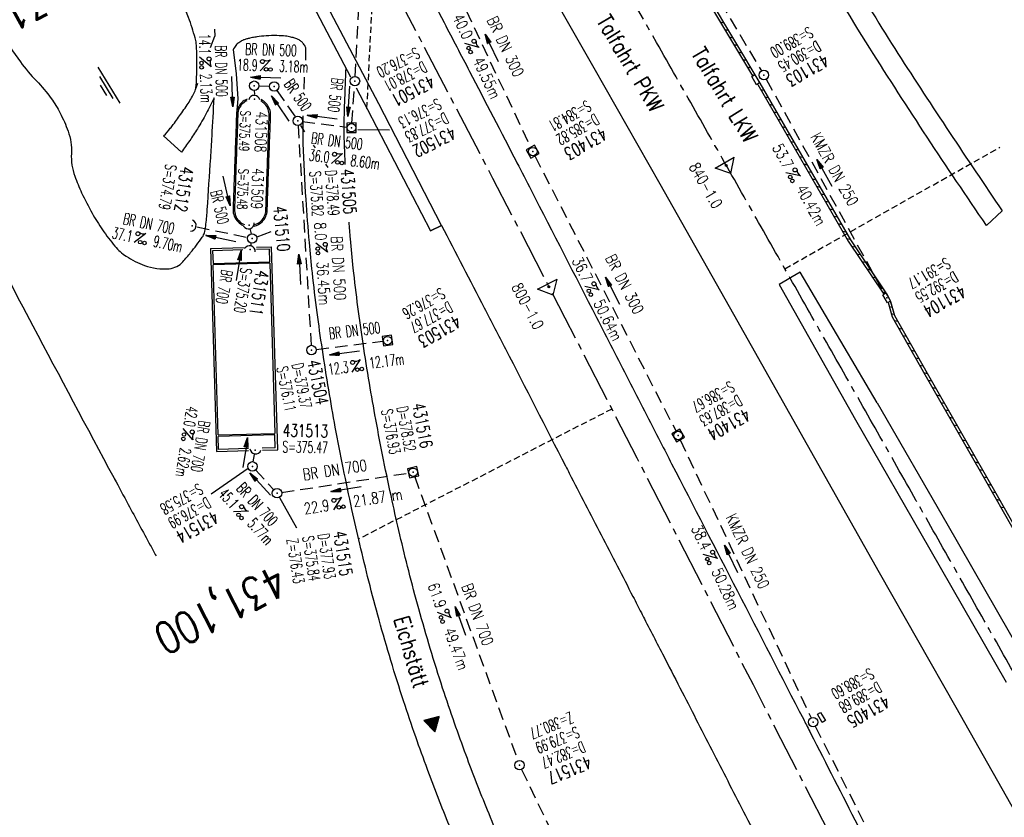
# Model space of a CAD drawing. Extents: x 454519 to 459636, y 422856 to 428936.
# Tile 73 of 82: x 455009 to 455166, y 428106 to 428232. Entities that reach past the tile are written whole.
import ezdxf
from ezdxf.enums import TextEntityAlignment as Align

# ---------------------------------------------------------------- set-up
doc = ezdxf.new("R2010")
doc.units = 0
doc.header["$LTSCALE"] = 2
doc.header["$MEASUREMENT"] = 0
for name, pattern in [('ACHSE', [5.5, 4, -0.5, 0.5, -0.5]), ('AUSGEZOGEN', [0]), ('GESTRICH-X2', [1.5, 1, -0.5]), ('GESTRICHELT', [0.75, 0.5, -0.25])]:
    doc.linetypes.add(name, pattern=pattern)
doc.layers.get('0').update_dxf_attribs({"linetype": 'CONTINUOUS'})
for name, color, linetype in [('ACHSETOP', 1, 'ACHSE'), ('BAUWOTOP', 1, 'AUSGEZOGEN'), ('BAUWUTOP', 1, 'GESTRICHELT'), ('BOESCHG', 8, 'AUSGEZOGEN'), ('FBR', 8, 'CONTINUOUS'), ('HEKTOM', 1, 'GESTRICHELT'), ('KANAL', 7, 'GESTRICH-X2'), ('MAUER', 7, 'AUSGEZOGEN'), ('Netzknoten_PKT', 7, 'CONTINUOUS'), ('Netzknoten_PKT-NR', 7, 'CONTINUOUS'), ('Netzknoten_SIGNATUR', 7, 'CONTINUOUS'), ('PFEIL', 7, 'CONTINUOUS'), ('RINNE', 8, 'CONTINUOUS'), ('RRB', 4, 'AUSGEZOGEN'), ('SCHACHTNR', 6, 'CONTINUOUS'), ('SCHRIFT', 7, 'AUSGEZOGEN'), ('SCHSYMBOL', 7, 'CONTINUOUS'), ('STRASSE', 8, 'CONTINUOUS'), ('TEXTO', 4, 'CONTINUOUS'), ('TEXTU', 4, 'CONTINUOUS'), ('WEG', 8, 'AUSGEZOGEN')]:
    doc.layers.add(name, color=color, linetype=linetype)
doc.styles.add('ROMANS', font='romans.shx', dxfattribs={"width": 0.8})

# ---------------------------------------------------------------- blocks, each defined once
blk = doc.blocks.new('PROM')
blk.add_line((1.57, 1.82), (0.02, 0.02))
for centre, radius in [((0.32, 1.51), 0.317), ((0.94, 0.29), 0.283), ((1.64, 0.29), 0.283)]:
    blk.add_circle(centre, radius)
blk.add_arc((0.99, 2.68), 1.03, 239.1414, 303.3549)
blk = doc.blocks.new('PFEIL2')
at = {"color": 0}
for p, q in [((0.88, 0), (-2.4, -0.01)), ((0.88, -0.27), (0.88, 0.28)), ((0.88, 0.28), (2.43, 0.01)), ((0.91, 0.27), (0.88, 0.26)), ((0.97, 0.26), (0.88, 0.25)), ((1.02, 0.25), (0.88, 0.23)), ((1.07, 0.24), (0.88, 0.21)), ((1.13, 0.23), (0.88, 0.19)), ((1.18, 0.22), (0.88, 0.17)), ((1.24, 0.21), (0.88, 0.15)), ((1.29, 0.21), (0.88, 0.14)), ((1.34, 0.2), (0.88, 0.12)), ((1.4, 0.19), (0.88, 0.1)), ((1.45, 0.18), (0.88, 0.08)), ((1.51, 0.17), (0.88, 0.06)), ((1.56, 0.16), (0.88, 0.04)), ((1.61, 0.15), (0.88, 0.02)), ((1.67, 0.14), (0.88, 0.01)), ((1.72, 0.13), (0.88, -0.01)), ((1.78, 0.12), (0.88, -0.03)), ((1.83, 0.11), (0.88, -0.05)), ((1.88, 0.1), (0.88, -0.07)), ((1.94, 0.09), (0.88, -0.09)), ((2.05, 0.08), (0.88, -0.12)), ((1.99, 0.08), (0.88, -0.11)), ((2.1, 0.07), (0.88, -0.14)), ((2.15, 0.06), (0.88, -0.16)), ((2.21, 0.05), (0.88, -0.18)), ((2.26, 0.04), (0.88, -0.2)), ((2.32, 0.03), (0.88, -0.22)), ((2.37, 0.02), (0.88, -0.23)), ((2.42, 0.01), (0.88, -0.25)), ((2.43, 0.01), (0.88, -0.27))]:
    blk.add_line(p, q, dxfattribs=at)
blk = doc.blocks.new('20')
blk.add_lwpolyline([(-0.75, -0.75), (0.75, -0.75), (0.75, 0.75), (-0.75, 0.75)], close=True)
blk.add_circle((0, 0), 0.676)
blk.add_point((0, 0))
blk = doc.blocks.new('GST')
at = {"color": 0}
blk.add_circle((0, 0), 0.75, dxfattribs=at)
blk.add_point((0, 0), dxfattribs=at)
blk = doc.blocks.new('10')
blk.add_blockref('GST', (0, 0))
blk = doc.blocks.new('30')
at = {"color": 0}
for p, q in [((-0.75, -0.29), (-0.75, 0.29)), ((-0.75, 0.29), (0.75, 0.29)), ((0.75, 0.29), (0.75, -0.29)), ((0.75, -0.29), (-0.75, -0.29))]:
    blk.add_line(p, q, dxfattribs=at)
blk.add_point((0, 0), dxfattribs=at)
blk = doc.blocks.new('17')
blk.add_lwpolyline([(-0.76, -1.22), (0.75, -1.22), (0.75, -1.8), (-0.76, -1.8)], close=True)
blk.add_blockref('GST', (0, 0))
blk = doc.blocks.new('13')
blk.add_lwpolyline([(0.76, 1.22), (-0.75, 1.22), (-0.75, 1.8), (0.76, 1.8)], close=True)
at = {"rotation": 180}
blk.add_blockref('GST', (0, 0), dxfattribs=at)
blk = doc.blocks.new('42')
at = {"color": 0}
blk.add_arc((-0.02, -0.31), 0.91, 12.5363, 167.4637, dxfattribs=at)
blk.add_point((0, 0), dxfattribs=at)
blk = doc.blocks.new('WASSER2')
at = {"layer": 'TEXTU'}
for p, q in [((-3.34, 0.01), (3.36, 0.01)), ((-1.9, -0.54), (2.16, -0.54)), ((-0.7, -1.16), (1.24, -1.16))]:
    blk.add_line(p, q, dxfattribs=at)
blk = doc.blocks.new('Station_Netzknoten')
at = {"layer": 'Netzknoten_SIGNATUR'}
for p, q in [((-1.75, 0.5), (1.75, 0.5)), ((0, -1.5), (-1.75, 0.5)), ((0, -1.5), (1.75, 0.5))]:
    blk.add_line(p, q, dxfattribs=at)
blk.add_point((0, 0), dxfattribs=at)
blk = doc.blocks.new('PKT')
at = {"color": 0}
blk.add_circle((0, 0), 0.15, dxfattribs=at)
blk.add_point((0, 0), dxfattribs=at)
blk = doc.blocks.new('RPFEIL')
at = {"color": 0}
for p, q in [((0, 0), (-1.25, -2.17)), ((-0.85, -2.17), (-0.85, -1.47)), ((-0.75, -2.17), (-0.75, -1.3)), ((-0.65, -2.17), (-0.65, -1.13)), ((-0.55, -2.17), (-0.55, -0.95)), ((-0.45, -2.17), (-0.45, -0.78)), ((-0.35, -2.17), (-0.35, -0.61)), ((-0.25, -2.17), (-0.25, -0.43)), ((-0.15, -2.17), (-0.15, -0.26)), ((-0.05, -2.17), (-0.05, -0.09)), ((1.25, -2.17), (0, 0)), ((0.05, -2.17), (0.05, -0.09)), ((0.15, -2.17), (0.15, -0.26)), ((0.25, -2.17), (0.25, -0.43)), ((0.35, -2.17), (0.35, -0.61)), ((0.45, -2.17), (0.45, -0.78)), ((0.55, -2.17), (0.55, -0.95)), ((0.65, -2.17), (0.65, -1.13)), ((0.75, -2.17), (0.75, -1.3)), ((0.85, -2.17), (0.85, -1.47)), ((-1.25, -2.17), (1.25, -2.17)), ((-1.15, -2.17), (-1.15, -1.99)), ((-1.05, -2.17), (-1.05, -1.82)), ((-0.95, -2.17), (-0.95, -1.65)), ((0.95, -2.17), (0.95, -1.65)), ((1.05, -2.17), (1.05, -1.82)), ((1.15, -2.17), (1.15, -1.99))]:
    blk.add_line(p, q, dxfattribs=at)

msp = doc.modelspace()

# ---------------------------------------------------------------- linework, layer by layer
at = {"flags": 128}
for points in [[(455045.46, 428219.58, 0.079806), (455044.8, 428219.13, 0.197326), (455044.02, 428217.42, 0.000059), (455043.92, 428214.58, -0.000035), (455043.75, 428209.8, -0.000035), (455043.59, 428205.15, 0.000058), (455043.49, 428202.35, 0.204812), (455044.21, 428200.49, 0.111015), (455045.08, 428199.91, 0.111015)], [(455046.74, 428199.9, 0.11323), (455047.73, 428200.51, 0.191883), (455048.47, 428202.18, 0.000994), (455048.57, 428204.97, -0.000595), (455048.73, 428209.64, -0.000616), (455048.9, 428214.36, 0.001015), (455049, 428217.22, 0.199111), (455048.32, 428219.04, 0.084155), (455047.67, 428219.54)]]:
    msp.add_lwpolyline(points, format="xyb", dxfattribs=at)
for points in [[(455045.5, 428219.84, 0.093183), (455044.65, 428219.29, 0.197326), (455043.81, 428217.43, 0.000059)], [(455046.62, 428199.64, 0.130385), (455047.88, 428200.35, 0.191883), (455048.68, 428202.17, 0.000994), (455048.78, 428204.97, -0.000595), (455048.94, 428209.63, -0.000616), (455049.12, 428214.35, 0.001015), (455049.22, 428217.21, 0.199111), (455048.48, 428219.19, 0.088938), (455047.72, 428219.75, 0.196036)], [(455043.81, 428217.43, 0.000059), (455043.71, 428214.59, -0.000035), (455043.54, 428209.81, -0.000035), (455043.37, 428205.16, 0.000058), (455043.27, 428202.36, 0.204812), (455044.05, 428200.33, 0.094261), (455044.85, 428199.78, 0.187452)]]:
    msp.add_lwpolyline(points, format="xyb")
at = {"layer": 'ACHSETOP', "flags": 128}
msp.add_lwpolyline([(457915.72, 424851.29, -0.000006), (457913.58, 424853.81, -0.000044), (457913.3, 424854.14), (457897.16, 424873.22, 0.000004), (457889.08, 424882.77, -0.000008), (457881.01, 424892.31, -0.000002), (457872.61, 424902.22, -0.000003), (457864.86, 424911.39), (457848.71, 424930.47, 0.000027), (457843.58, 424936.54, -0.000013), (457838.45, 424942.6, -0.000828), (457837.34, 424943.91, -0.000193), (457832.58, 424949.58, -0.002836), (457826.36, 424957.07, -0.00181), (457816.73, 424968.91, -0.002663), (457809.62, 424977.8, -0.002228), (457801.22, 424988.52, -0.002227), (457793.59, 424998.45, -0.002235), (457786.07, 425008.4, -0.002237), (457778.64, 425018.43, -0.002229), (457771.27, 425028.55, -0.002228), (457764.01, 425038.74, -0.002231), (457756.84, 425048.97, -0.002238), (457749.71, 425059.34, -0.00227), (457742.78, 425069.63, -0.002201), (457734.87, 425081.59, -0.002958), (457729.08, 425090.55, -0.001376), (457721.3, 425102.82, -0.002197), (457716.48, 425110.54, -0.000018), (457715.87, 425111.53, 0.000102), (457715.76, 425111.71, 0.000005), (457709.19, 425122.34, -0.000006), (457702.61, 425132.97), (457689.46, 425154.23), (457676.31, 425175.49), (457663.16, 425196.75, -0.000006), (457656.58, 425207.38, 0.000006), (457650.01, 425218.01), (457636.86, 425239.28), (457623.71, 425260.54, -0.000006), (457617.13, 425271.17, 0.000006), (457610.56, 425281.8), (457597.41, 425303.06), (457584.25, 425324.32, -0.000017), (457577.68, 425334.95, 0.000017), (457571.1, 425345.59, 0.000011), (457564.53, 425356.22, -0.000007), (457557.95, 425366.85, -0.000002), (457550.82, 425378.37, -0.000002), (457544.8, 425388.11, -0.000012), (457538.23, 425398.74, 0.000002), (457531.65, 425409.37, 0.000013), (457522.15, 425424.73, 0.000036), (457518.82, 425430.11, 0.000002), (457518.5, 425430.63, 0.001494), (457513.17, 425439.19, 0.001009), (457505.21, 425451.81, 0.002111), (457499.48, 425460.77, 0.001564), (457491.66, 425472.81, 0.001564), (457484.79, 425483.24, 0.001559), (457477.84, 425493.65, 0.001562), (457470.82, 425504.02, 0.001568), (457463.77, 425514.31, 0.001567), (457456.64, 425524.56, 0.001562), (457449.44, 425534.8, 0.001556), (457442.17, 425544.98, 0.001559), (457434.85, 425555.1, 0.001564), (457427.46, 425565.18, 0.001563), (457420.01, 425575.22, 0.001565), (457412.5, 425585.2, 0.001564), (457404.92, 425595.15, 0.001562), (457397.28, 425605.05, 0.001562), (457389.58, 425614.89, 0.001563), (457381.81, 425624.71, 0.001568), (457374, 425634.44, 0.001561), (457366.14, 425644.12, 0.001554), (457358.17, 425653.79, 0.001558), (457350.15, 425663.42, 0.001564), (457342.11, 425672.95, 0.001572), (457334, 425682.43, 0.001566), (457325.8, 425691.9, 0.00156), (457317.56, 425701.31, 0.001562), (457309.26, 425710.65, 0.00156), (457300.91, 425719.93, 0.001558), (457292.49, 425729.18, 0.001564), (457284, 425738.39, 0.001569), (457275.49, 425747.51, 0.001564), (457266.01, 425757.53, 0.001926), (457258.25, 425765.62, 0.001186), (457247.56, 425776.64, 0.001887), (457240.8, 425783.52, 0.000041), (457237.45, 425786.9, 0.000316), (457237.01, 425787.34, 0.000002), (457228.45, 425795.96, 0.000003), (457223.19, 425801.26), (457205.57, 425819), (457187.95, 425836.74), (457170.34, 425854.48), (457152.72, 425872.22), (457135.11, 425889.96), (457117.49, 425907.69), (457099.87, 425925.43), (457082.26, 425943.17), (457064.64, 425960.91, 0.000014), (457055.83, 425969.78, -0.000014), (457047.03, 425978.65), (457029.41, 425996.39), (457011.79, 426014.13), (456994.18, 426031.87), (456976.56, 426049.61), (456958.95, 426067.35), (456941.33, 426085.09), (456923.71, 426102.82), (456906.1, 426120.56, 0.000014), (456897.29, 426129.43, -0.000014), (456888.48, 426138.3), (456870.86, 426156.04), (456853.25, 426173.78), (456835.63, 426191.52), (456818.02, 426209.26), (456800.4, 426227), (456782.78, 426244.74), (456765.17, 426262.47), (456747.55, 426280.21), (456729.93, 426297.95), (456712.32, 426315.69), (456694.7, 426333.43), (456677.09, 426351.17), (456659.47, 426368.91), (456641.85, 426386.65), (456624.24, 426404.39), (456606.62, 426422.13), (456589.01, 426439.87, 0.000014), (456580.2, 426448.74, -0.000014), (456571.39, 426457.6), (456553.77, 426475.34), (456536.16, 426493.08), (456518.54, 426510.82), (456500.93, 426528.56), (456483.31, 426546.3), (456465.69, 426564.04), (456448.08, 426581.78), (456430.46, 426599.52, 0.000014), (456421.65, 426608.39, -0.000014), (456412.84, 426617.26), (456395.23, 426634.99), (456383.63, 426646.67, 0.000725), (456382.56, 426647.75, 0.000156), (456377.6, 426652.72, 0.002626), (456370.69, 426659.55, 0.001668), (456359.73, 426670.21, 0.002498), (456351.52, 426678.06, 0.002083), (456341.58, 426687.4, 0.002085), (456332.39, 426695.88, 0.002089), (456323.15, 426704.28, 0.002082), (456313.84, 426712.59, 0.002074), (456304.43, 426720.86, 0.002079), (456294.95, 426729.04, 0.002087), (456285.44, 426737.12, 0.002093), (456275.86, 426745.12, 0.002088), (456266.18, 426753.06, 0.002077), (456256.46, 426760.91, 0.002077), (456246.66, 426768.68, 0.002082), (456236.8, 426776.37, 0.002086), (456226.89, 426783.97, 0.002088), (456215.98, 426792.19, 0.002513), (456206.86, 426798.93, 0.001652), (456194.46, 426807.93, 0.002613), (456186.58, 426813.55, 0.000131), (456181.19, 426817.36, 0.000661), (456180.12, 426818.11, 0.000001), (456173.12, 426823.01, -0.000002), (456166.12, 426827.92), (456145.65, 426842.27), (456125.17, 426856.61), (456104.7, 426870.96), (456084.23, 426885.31, 0.000012), (456075.03, 426891.75, -0.000012), (456065.83, 426898.2, -0.00044), (456065.72, 426898.27, -0.000024), (456063.76, 426899.66, -0.003713), (456055.72, 426905.4, -0.002427), (456043.53, 426914.34, -0.004512), (456034.85, 426920.89, -0.003471), (456023.71, 426929.59, -0.003476), (456013.96, 426937.42, -0.003478), (456004.33, 426945.38, -0.003472), (455994.81, 426953.46, -0.003468), (455985.39, 426961.7, -0.003467), (455976.09, 426970.06, -0.003474), (455966.91, 426978.53, -0.003474), (455957.86, 426987.14, -0.003467), (455948.91, 426995.88, -0.00347), (455940.09, 427004.74, -0.003474), (455931.4, 427013.72, -0.003479), (455922.83, 427022.81, -0.003475), (455914.39, 427032.04, -0.003471), (455906.07, 427041.38, -0.003476), (455897.89, 427050.82, -0.00347), (455889.85, 427060.38, -0.003463), (455881.92, 427070.06, -0.00347), (455874.13, 427079.85, -0.003479), (455866.5, 427089.73, -0.003479), (455859, 427099.71, -0.003469), (455851.62, 427109.82, -0.003465), (455844.39, 427120.03, -0.003473), (455837.31, 427130.32, -0.003478), (455830.37, 427140.71, -0.003474), (455823.57, 427151.21, -0.00347), (455816.92, 427161.79, -0.003471), (455810.42, 427172.47, -0.003472), (455804.07, 427183.23, -0.003473), (455797.87, 427194.08, -0.003473), (455791.42, 427205.75, -0.003967), (455785.92, 427216.04, -0.002976), (455778.94, 427229.57, -0.004632), (455774.58, 427238.32, -0.000579), (455770.49, 427246.77, -0.001724), (455769.13, 427249.62, -0.000007), (455765.12, 427258.07, -0.000021), (455763.79, 427260.87), (455753.08, 427283.46), (455742.37, 427306.05), (455731.66, 427328.64, -0.000016), (455726.85, 427338.77, 0.000012), (455722.05, 427348.89, 0.000505), (455721.99, 427349.02, 0.000029), (455720.94, 427351.23, 0.005761), (455716.62, 427360.03, 0.003719), (455709.66, 427373.54, 0.006688), (455704.46, 427383.16, 0.005204), (455697.47, 427395.36, 0.00521), (455691.03, 427406.07, 0.005208), (455684.38, 427416.66, 0.005212), (455677.5, 427427.1, 0.005215), (455670.41, 427437.39, 0.005208), (455663.11, 427447.52, 0.005201), (455655.59, 427457.52, 0.005205), (455647.54, 427467.76, 0.005666), (455639.94, 427477.01, 0.004763), (455630.21, 427488.37, 0.007089), (455623.49, 427495.84, 0.001658), (455615.56, 427504.36, 0.003572), (455611.84, 427508.28, 0.000012), (455608, 427512.26, -0.000027), (455606.32, 427514), (455588.97, 427532), (455571.61, 427550), (455554.26, 427567.99), (455536.91, 427585.99, 0.000014), (455528.23, 427594.99, -0.000014), (455519.55, 427603.99), (455502.2, 427621.98), (455484.85, 427639.98, 0.000002), (455479.31, 427645.72, -0.000001), (455473.77, 427651.47, -0.001156), (455472.6, 427652.69, -0.000265), (455467.53, 427658.01, -0.003963), (455460.87, 427665.1, -0.002525), (455450.56, 427676.37, -0.003728), (455442.98, 427684.88, -0.00312), (455434.07, 427695.16, -0.003121), (455425.99, 427704.71, -0.003125), (455418.05, 427714.35, -0.003131), (455410.22, 427724.09, -0.003129), (455402.51, 427733.93, -0.003124), (455394.93, 427743.86, -0.003122), (455387.47, 427753.9, -0.003123), (455380.13, 427764.03, -0.003127), (455372.93, 427774.24, -0.003128), (455365.85, 427784.53, -0.003125), (455358.9, 427794.93, -0.003121), (455351.83, 427805.8, -0.003366), (455345.4, 427815.97, -0.002883), (455337.58, 427828.68, -0.004268), (455332.42, 427837.34, -0.001081), (455326.42, 427847.67, -0.002226), (455323.54, 427852.71, -0.000009), (455321.01, 427857.17, 0.000021), (455319.97, 427859.01), (455307.64, 427880.76, -0.000002), (455301.48, 427891.64, 0.000005), (455295.32, 427902.52, 0.000005), (455289.16, 427913.39, -0.000006), (455283, 427924.27, -0.000002), (455276.84, 427935.15, -0.000002), (455270.68, 427946.02, -0.000003), (455264.52, 427956.9, 0.000003), (455258.36, 427967.77, 0.000002), (455252.2, 427978.65, 0.000002), (455246.03, 427989.53, 0.000006), (455239.87, 428000.4, -0.000005), (455233.71, 428011.28, -0.000005), (455227.55, 428022.16, 0.000005), (455221.39, 428033.03, 0.000005), (455215.23, 428043.91, -0.000005), (455209.07, 428054.78, -0.000005), (455202.91, 428065.66, 0.000005), (455196.75, 428076.54, 0.000005), (455190.59, 428087.41, -0.000006), (455184.42, 428098.29, -0.000002), (455178.26, 428109.17, -0.000002), (455172.1, 428120.04, -0.000003), (455165.94, 428130.92, 0.000003), (455159.78, 428141.79, 0.000002), (455153.62, 428152.67, 0.000002), (455147.46, 428163.55, 0.000006), (455141.3, 428174.42, -0.000005), (455135.14, 428185.3, -0.000005), (455128.98, 428196.18, 0.000005), (455122.82, 428207.05, 0.000005), (455116.66, 428217.93, -0.000009), (455110.49, 428228.8), (455098.17, 428250.56), (455091.75, 428261.89, 0.000684), (455090.33, 428264.4, 0.000218), (455085.82, 428272.29, 0.001881), (455080.96, 428280.74, 0.001202), (455073.26, 428293.91, 0.001632), (455067.33, 428303.92, 0.001421), (455060.45, 428315.38, 0.001428), (455053.96, 428326.06, 0.001428), (455047.4, 428336.7, 0.00142), (455040.79, 428347.29, 0.001417), (455034.11, 428357.87, 0.001416), (455027.36, 428368.42, 0.00142), (455020.58, 428378.89, 0.001425), (455013.72, 428389.34, 0.001425), (455006.81, 428399.76, 0.001418), (454999.84, 428410.12, 0.001415), (454992.8, 428420.47, 0.001417), (454985.7, 428430.77, 0.00142), (454978.56, 428441.01, 0.001426), (454971.36, 428451.22, 0.001423), (454964.09, 428461.4, 0.00142), (454956.76, 428471.54, 0.001422), (454949.38, 428481.62, 0.001169), (454943.26, 428489.9, 0.001416)], format="xyb", dxfattribs=at)
msp.add_lwpolyline([(455053.02, 428266.94), (455061.23, 428251.57), (455072.89, 428229.46), (455084.46, 428207.29), (455095.94, 428185.09), (455107.37, 428162.85), (455118.76, 428140.6), (455125.78, 428126.88), (455130.14, 428118.34), (455141.53, 428096.08), (455152.95, 428073.84), (455164.41, 428051.63), (455175.96, 428029.45), (455187.6, 428007.33), (455199.35, 427985.26), (455211.24, 427963.27), (455223.29, 427941.37), (455225.11, 427938.1), (455235.52, 427919.56), (455247.92, 427897.86), (455260.51, 427876.26), (455273.28, 427854.76), (455278.35, 427846.34), (455286.22, 427833.38), (455299.34, 427812.09), (455312.61, 427790.91), (455326.04, 427769.82), (455339.6, 427748.82), (455353.28, 427727.9), (455367.08, 427707.05), (455380.98, 427686.27), (455394.97, 427665.55), (455409.05, 427644.89), (455420.13, 427628.72)], dxfattribs=at)
at = {"layer": 'BAUWOTOP'}
msp.add_line((455076.36, 428199.79), (455074.59, 428198.91), dxfattribs=at)
at = {"layer": 'BAUWOTOP', "flags": 128}
for points in [[(455049.4, 428251.42), (455047.68, 428250.43), (455055.98, 428234.66), (455061.9, 428223.35)], [(455062.8, 428221.63), (455064.61, 428218.16), (455074.59, 428198.91), (455076.36, 428199.79), (455066.39, 428219.06), (455057.75, 428235.6), (455049.4, 428251.42)]]:
    msp.add_lwpolyline(points, dxfattribs=at)
at = {"layer": 'BAUWUTOP'}
msp.add_lwpolyline([(455064.51, 428218.35), (455066.08, 428249.37)], dxfattribs=at)
at = {"layer": 'BOESCHG'}
msp.add_lwpolyline([(454994.79, 428215.63, 0.001167), (455011.49, 428183.85, 0.001533), (455024.33, 428159.74, 0.000083), (455024.42, 428159.59, 0.000003), (455026.62, 428155.49, 0.001648), (455030.13, 428149, 0.000255), (455031.04, 428147.34)], format="xyb", dxfattribs=at)
at = {"layer": 'FBR', "flags": 128}
msp.add_lwpolyline([(455069.92, 428245.03, -0.000338), (455076.76, 428231.97, -0.000572), (455080.79, 428224.24, -0.000002), (455088.31, 428209.77, -0.001209), (455088.32, 428209.74, -0.000016), (455090.57, 428205.37, -0.000003), (455100.94, 428185.17, -0.000002), (455106.02, 428175.27, 0.000075), (455111.11, 428165.37, 0.000482), (455112.87, 428161.94, -0.000082), (455123.31, 428141.71, -0.00003), (455133.77, 428121.41, -0.000648), (455134.25, 428120.48, -0.00077), (455134.39, 428120.21, 0.000203), (455134.92, 428119.17, 0.000593), (455142.42, 428104.49, 0.000802)], format="xyb", dxfattribs=at)
at = {"layer": 'FBR'}
for points in [[(455216.39, 428018.66, 0.000007), (455228.11, 427997.94, -0.000109), (455228.82, 427996.7, -0.000318), (455234.45, 427986.71, 0.000288), (455240.68, 427975.68, 0.000805), (455243.58, 427970.57, -0.000818), (455246.48, 427965.47, -0.00225), (455249.06, 427960.85, 0.001877), (455252.15, 427955.31, 0.001394), (455254.7, 427950.82, -0.001107), (455257.91, 427945.16, -0.002142), (455261.13, 427939.41, 0.00248), (455263.91, 427934.44, 0.003455), (455266.96, 427929.14, -0.003156), (455270.3, 427923.35, -0.000966), (455273.32, 427918.02, 0.001224), (455275.7, 427913.82, 0.000744), (455279.11, 427907.85, -0.000827)], [(455076.36, 428199.79, -0.000441), (455083.14, 428186.71, -0.000882), (455086.51, 428180.16, -0.00004), (455096.03, 428161.58, 0.000644), (455096.63, 428160.43, 0.00011), (455101.68, 428150.64, -0.000155), (455106.73, 428140.85, -0.000003), (455108.06, 428138.26, -0.000008), (455108.54, 428137.33, -0.000139), (455111.81, 428130.99, -0.000166), (455114.53, 428125.69, -0.000453), (455119.56, 428115.88, 0.00012), (455124.59, 428106.08, 0.000059), (455130.41, 428094.73, 0.000079)]]:
    msp.add_lwpolyline(points, format="xyb", dxfattribs=at)
at = {"layer": 'FBR', "flags": 128}
for points in [[(455103.68, 428259.15), (455104.22, 428259.47), (455114.46, 428243.09), (455126.89, 428222.34), (455141.23, 428197.51), (455147.14, 428188.66), (455147.55, 428187.8), (455148.23, 428185.45), (455153.4, 428176.33), (455164.51, 428156.9), (455176.43, 428135.91)], [(455083.93, 428253.76), (455089.92, 428243.38), (455100.5, 428224.82), (455111.01, 428206.39), (455122.67, 428185.71), (455134.38, 428164.95), (455145.81, 428144.67), (455157.98, 428123.3), (455169.63, 428102.72), (455181.73, 428081.56), (455193.59, 428060.58), (455205.38, 428039.17), (455216.39, 428018.66)], [(455145.5, 428171.61), (455133.28, 428192.36), (455131.99, 428191.6), (455131.2, 428191.12), (455129.91, 428190.41), (455142.05, 428168.91), (455153.84, 428148.38)], [(455145.5, 428171.61), (455156.53, 428152.46), (455168.52, 428131.58)], [(455153.84, 428148.38), (455165.97, 428127.28)]]:
    msp.add_lwpolyline(points, dxfattribs=at)
at = {"layer": 'HEKTOM'}
for p, q in [((455130.84, 428192.91), (455164.96, 428212.19)), ((455103.38, 428170.62), (455063.19, 428149.97))]:
    msp.add_line(p, q, dxfattribs=at)
at = {"layer": 'KANAL'}
for p, q in [((455105.31, 428261.03), (455127.12, 428224.31)), ((455070, 428255.62), (455090.5, 428212.16)), ((455062.66, 428223.44), (455064.16, 428252.81)), ((455127.88, 428223), (455146.62, 428188.91)), ((455046.62, 428221.22), (455046.66, 428220.56)), ((455047.38, 428221.94), (455049.03, 428221.88)), ((455050.22, 428221.22), (455053.12, 428217)), ((455062.12, 428216.03), (455062.56, 428221.94)), ((455053.59, 428215.62), (455055.66, 428180.75)), ((455054.28, 428216.28), (455061.31, 428215.38)), ((455091.16, 428210.81), (455113.56, 428167.09)), ((455037.53, 428199.53), (455045.56, 428197.88)), ((455045.97, 428199.09), (455046.12, 428198.44)), ((455046.12, 428196.69), (455046.16, 428196.97)), ((455056.47, 428180.09), (455067.03, 428181.41)), ((455114.22, 428165.75), (455135, 428121.59)), ((455046.47, 428162.25), (455046.66, 428163.38)), ((455046.84, 428160.97), (455049.72, 428157.81)), ((455050.97, 428157.38), (455071.12, 428160.47)), ((455072.09, 428159.87), (455088.47, 428114.78)), ((455135.66, 428120.25), (455157.69, 428076.75)), ((455089.06, 428113.41), (455109.5, 428070.81))]:
    msp.add_line(p, q, dxfattribs=at)
at = {"layer": 'MAUER'}
for p, q in [((455039.66, 428196.11), (455045.03, 428196.27)), ((455046.98, 428196.32), (455049.38, 428196.39)), ((455050.35, 428164.15), (455049.38, 428196.39)), ((455044.83, 428195.89), (455040.02, 428195.75)), ((455040.02, 428195.75), (455040.09, 428193.74)), ((455049.03, 428196.02), (455046.99, 428195.96)), ((455049.09, 428194.02), (455049.03, 428196.02)), ((455040.09, 428193.74), (455049.09, 428194.02)), ((455049.09, 428193.77), (455040.1, 428193.5)), ((455040.91, 428166.54), (455040.1, 428193.5)), ((455049.09, 428193.77), (455049.9, 428166.76)), ((455040.91, 428166.54), (455049.9, 428166.76)), ((455049.91, 428166.53), (455040.91, 428166.29)), ((455049.96, 428164.45), (455049.91, 428166.53)), ((455040.97, 428164.21), (455040.91, 428166.29)), ((455040.64, 428163.89), (455045.73, 428164.02)), ((455045.72, 428164.34), (455040.97, 428164.21)), ((455049.96, 428164.45), (455047.9, 428164.39)), ((455047.93, 428164.09), (455050.35, 428164.15))]:
    msp.add_line(p, q, dxfattribs=at)
msp.add_lwpolyline([(455039.66, 428196.11), (455040.64, 428163.89)], dxfattribs=at)
at = {"layer": 'RINNE'}
for p, q in [((455120.58, 428232.09), (455121.12, 428231.96)), ((455121.29, 428230.9), (455121.84, 428230.77)), ((455122.01, 428229.71), (455122.55, 428229.58)), ((455122.72, 428228.52), (455123.26, 428228.39)), ((455123.43, 428227.33), (455123.97, 428227.2)), ((455124.15, 428226.14), (455124.69, 428226.01)), ((455124.86, 428224.95), (455125.4, 428224.82)), ((455125.57, 428223.76), (455125.98, 428223.66)), ((455126.98, 428221.38), (455127.51, 428221.26)), ((455127.66, 428220.19), (455128.2, 428220.07)), ((455128.35, 428219.01), (455128.88, 428218.89)), ((455129.03, 428217.83), (455129.56, 428217.7)), ((455129.71, 428216.64), (455130.25, 428216.52)), ((455130.4, 428215.46), (455130.93, 428215.34)), ((455131.08, 428214.27), (455131.62, 428214.15)), ((455131.77, 428213.09), (455132.3, 428212.97)), ((455132.45, 428211.91), (455132.98, 428211.78)), ((455133.13, 428210.72), (455133.67, 428210.6)), ((455133.82, 428209.54), (455134.35, 428209.42)), ((455134.5, 428208.35), (455135.04, 428208.23)), ((455135.19, 428207.17), (455135.72, 428207.05)), ((455135.87, 428205.99), (455136.4, 428205.86)), ((455136.56, 428204.8), (455137.09, 428204.68)), ((455137.24, 428203.62), (455137.77, 428203.5)), ((455137.92, 428202.43), (455138.46, 428202.31)), ((455138.61, 428201.25), (455139.14, 428201.13)), ((455139.29, 428200.07), (455139.82, 428199.94)), ((455139.98, 428198.88), (455140.51, 428198.76)), ((455140.66, 428197.7), (455141.19, 428197.58)), ((455141.43, 428196.49), (455141.99, 428196.36)), ((455142.23, 428195.28), (455142.8, 428195.15)), ((455143.04, 428194.07), (455143.61, 428193.94)), ((455143.85, 428192.86), (455144.42, 428192.73)), ((455144.66, 428191.64), (455145.23, 428191.51)), ((455145.47, 428190.43), (455146.04, 428190.3)), ((455146.28, 428189.22), (455146.85, 428189.09)), ((455147.39, 428186.91), (455147.84, 428186.81)), ((455147.71, 428185.81), (455148.15, 428185.71)), ((455148.21, 428184.67), (455148.74, 428184.55)), ((455148.88, 428183.49), (455149.41, 428183.36)), ((455149.55, 428182.31), (455150.08, 428182.18)), ((455150.22, 428181.13), (455150.75, 428181)), ((455150.89, 428179.95), (455151.42, 428179.82)), ((455151.56, 428178.76), (455152.08, 428178.64)), ((455152.22, 428177.58), (455152.75, 428177.46)), ((455152.89, 428176.4), (455153.42, 428176.28)), ((455153.57, 428175.22), (455154.1, 428175.1)), ((455154.24, 428174.04), (455154.78, 428173.92)), ((455154.92, 428172.86), (455155.45, 428172.73)), ((455155.6, 428171.68), (455156.13, 428171.55)), ((455156.27, 428170.49), (455156.81, 428170.37)), ((455156.95, 428169.31), (455157.48, 428169.19)), ((455157.63, 428168.13), (455158.16, 428168.01)), ((455158.3, 428166.95), (455158.84, 428166.82)), ((455158.98, 428165.76), (455159.51, 428165.64)), ((455159.66, 428164.58), (455160.19, 428164.46)), ((455160.33, 428163.4), (455160.87, 428163.28)), ((455161.01, 428162.22), (455161.54, 428162.09)), ((455161.69, 428161.03), (455162.22, 428160.91)), ((455162.36, 428159.85), (455162.9, 428159.73)), ((455163.04, 428158.67), (455163.57, 428158.55)), ((455163.72, 428157.49), (455164.25, 428157.36)), ((455164.39, 428156.31), (455164.92, 428156.18)), ((455165.06, 428155.12), (455165.59, 428155))]:
    msp.add_line(p, q, dxfattribs=at)
for points in [[(455217.03, 428045.11, 0.000501), (455223.27, 428034.1, 0.000006), (455234.12, 428014.97, 0.000039), (455235.72, 428012.15, 0.000063), (455244.84, 427996.08, -0.000147), (455248.73, 427989.22, -0.000688), (455253.89, 427980.1, 0.000512), (455260.81, 427967.84, 0.000034), (455266.75, 427957.35, -0.000061), (455272.68, 427946.87, -0.000019), (455278.97, 427935.75, 0.000067), (455285.27, 427924.64, 0.000074), (455291.27, 427914.04, -0.000002), (455297.27, 427903.45, -0.000081), (455302.91, 427893.48, 0.000066), (455309.85, 427881.22, 0.003081)], [(455217.38, 428045.31, 0.000501), (455223.61, 428034.3, 0.000006), (455234.47, 428015.17, 0.000039), (455236.06, 428012.35, 0.000063), (455245.19, 427996.27, -0.000147), (455249.08, 427989.42, -0.000688), (455254.24, 427980.29, 0.000512), (455261.16, 427968.04, 0.000034), (455267.09, 427957.55, -0.000061), (455273.03, 427947.07, -0.000019), (455279.32, 427935.95, 0.000067), (455285.61, 427924.83, 0.000074), (455291.61, 427914.24, -0.000002), (455297.61, 427903.65, -0.000081), (455303.26, 427893.67, 0.000066), (455310.2, 427881.41, 0.003081)]]:
    msp.add_lwpolyline(points, format="xyb", dxfattribs=at)
for points in [[(455103.68, 428259.15), (455104.22, 428259.47), (455114.46, 428243.09), (455126.89, 428222.34), (455141.23, 428197.51), (455146.87, 428189.05)], [(455104.68, 428257.98), (455114.12, 428242.88), (455125.72, 428223.51)], [(455126.49, 428222.22), (455126.54, 428222.13), (455140.89, 428197.3), (455146.53, 428188.85)], [(455146.94, 428188.94), (455147.14, 428188.66), (455147.32, 428188.29)], [(455147.22, 428187.52), (455147.86, 428185.29), (455153.05, 428176.13), (455164.17, 428156.7), (455176.08, 428135.71)], [(455147.58, 428187.72), (455148.23, 428185.45), (455153.4, 428176.33), (455164.51, 428156.9), (455176.43, 428135.91)]]:
    msp.add_lwpolyline(points, dxfattribs=at)
at = {"layer": 'RRB'}
for points in [[(455032.25, 428213.99, 0.008023), (455033.31, 428215.2, 0.016942), (455033.78, 428215.8, 0.003067), (455035.11, 428217.64, 0.005474), (455035.83, 428218.68, 0.024937), (455036.96, 428220.52, 0.058953), (455037.3, 428221.38, 0.049206), (455037.42, 428222.09, 0.01351), (455037.52, 428224.7, 0.009944), (455037.51, 428227.05, 0.014013), (455037.41, 428228.71, 0.050782), (455037.26, 428229.54, 0.012537), (455036.21, 428232.78, 0.068636), (455035.12, 428234.92, 0.04714), (455032.85, 428237.59)], [(455006.24, 428230.56, 0.017209), (455009.53, 428225.73, 0.035122), (455012.06, 428222.73, -0.037914), (455014.4, 428219.94, -0.036125), (455015.82, 428217.61, -0.031519), (455017.08, 428214.75, -0.10112), (455017.61, 428211.19, 0.100211), (455018.15, 428207.6, 0.022764), (455019.24, 428204.95, 0.018022), (455020.9, 428201.72, 0.023556), (455022.54, 428199.09, 0.022286), (455024.52, 428196.48, 0.07534), (455026.3, 428194.89, 0.054824), (455029.22, 428193.42, 0.114566), (455033.14, 428192.91, 0.190115), (455035.31, 428194.02, 0.008617), (455036.53, 428195.46, 0.010797), (455037.46, 428196.64, 0.003453), (455038.38, 428197.9, 0.023261), (455038.51, 428198.09, 0.087667), (455038.78, 428198.81, 0.027924), (455039.09, 428201.19, 0.001921), (455039.17, 428202.31, 0.000261), (455039.72, 428210.5, 0.00224), (455039.93, 428213.94, 0.001265), (455040.26, 428220.03)], [(455040.26, 428220.03, -0.014748), (455039.01, 428217.54, -0.014748), (455037.61, 428215.13, -0.011936), (455036.38, 428213.24, -0.011936), (455035.06, 428211.41)]]:
    msp.add_lwpolyline(points, format="xyb", dxfattribs=at)
msp.add_lwpolyline([(455035.06, 428211.41), (455032.25, 428213.99)], dxfattribs=at)
at = {"layer": 'SCHACHTNR'}
for p, q in [((455053.96, 428215.66), (455054.61, 428214.65)), ((455063.07, 428215.01), (455068.09, 428214.96)), ((455055.98, 428212.54), (455056.27, 428212.09)), ((455057.96, 428209.5), (455058.29, 428208.98)), ((455049.24, 428198.76), (455047.02, 428197.91)), ((455045.68, 428161.2), (455039.77, 428157.11)), ((455050.63, 428156.57), (455053.31, 428151.76))]:
    msp.add_line(p, q, dxfattribs=at)
at = {"layer": 'STRASSE'}
for points in [[(455054.79, 428226.01, 0.024983), (455054.83, 428227.74, 0.107163), (455054.72, 428228.18, 0.07291), (455054.35, 428228.72, 0.032037), (455053.99, 428229.07, 0.058958), (455053.76, 428229.22, 0.017535), (455053.39, 428229.39, 0.02128), (455053.07, 428229.51, 0.010365), (455052.8, 428229.59, 0.007668), (455052.43, 428229.68, 0.033796), (455051.59, 428229.83, 0.021223), (455050.23, 428229.91, 0.020581), (455048.53, 428229.87, 0.02344), (455047.04, 428229.7, 0.004342), (455046.36, 428229.59, 0.006853), (455045.94, 428229.5, 0.015244), (455045.43, 428229.38, 0.015341), (455044.93, 428229.23, 0.051343), (455044.78, 428229.16, 0.012023), (455044.18, 428228.79, 0.078786), (455043.72, 428228.37, 0.057194), (455043.26, 428227.65)], [(455061.08, 428209.43, -0.003328), (455060.94, 428213.05, -0.016302), (455060.93, 428217.41, -0.000838), (455060.95, 428218.07, -0.000179), (455061.06, 428221.18, -0.004107), (455061.21, 428224.67, 0.00575)], [(455054.54, 428221.39, -0.000026), (455054.55, 428221.69, -0.003742), (455054.62, 428223.31, 0.024983)], [(455077.6, 428104.46, -0.004139), (455075.81, 428108.94, -0.00435), (455074.13, 428113.39, -0.003747), (455072.26, 428118.58, -0.005968), (455070.32, 428124.28, -0.005348), (455068.31, 428130.69, -0.005555), (455066.45, 428137.14, -0.00584), (455064.81, 428143.31, -0.003982), (455063.38, 428149.16, -0.004242), (455062.13, 428154.68, -0.004089), (455060.75, 428161.27, -0.004158), (455059.49, 428167.77, -0.004122), (455058.46, 428173.65, -0.003785), (455057.44, 428180.07, -0.005062), (455056.61, 428185.97, -0.004765), (455055.85, 428192.26, -0.00646), (455055.38, 428197.08, -0.004581), (455054.86, 428203.89, -0.008063), (455054.41, 428212.8, -0.01524), (455054.39, 428217.16, -0.001282)], [(455085.6, 428102.24, -0.003843), (455083.65, 428106.92, -0.004136), (455081.9, 428111.3, -0.004353), (455080.25, 428115.66, -0.003751), (455078.42, 428120.74, -0.005965), (455076.53, 428126.31, -0.005345), (455074.57, 428132.58, -0.005558), (455072.74, 428138.88, -0.005836), (455071.14, 428144.92, -0.003986), (455069.74, 428150.65, -0.004232), (455068.51, 428156.06, -0.004099), (455067.15, 428162.55, -0.004165), (455065.92, 428168.96, -0.004116), (455064.91, 428174.73, -0.003786), (455063.9, 428181.03, -0.005061), (455063.08, 428186.84, -0.004797), (455062.34, 428192.99, -0.006427), (455061.88, 428197.67, -0.001827), (455061.67, 428200.31, -0.008086)]]:
    msp.add_lwpolyline(points, format="xyb", dxfattribs=at)
at = {"layer": 'WEG', "flags": 128}
for points in [[(455095.51, 428333.44, 0.013227), (455106.66, 428303.96, 0.02723), (455113.22, 428290.12, 0.002169), (455126.79, 428265.37, 0.002113), (455140.93, 428240.08, 0.014233), (455148.78, 428227.08, 0.007211), (455165.34, 428202.1), (455162.83, 428199.78)], [(455162.83, 428199.78, -0.00936), (455144.3, 428227.94, -0.016625), (455134.7, 428244.31, -0.001751), (455121.12, 428269.55, -0.002272), (455110.82, 428289.08, -0.025155), (455105.17, 428301.37, -0.004952), (455095.34, 428327.28)]]:
    msp.add_lwpolyline(points, format="xyb", dxfattribs=at)
at = {"layer": 'WEG'}
for points in [[(455040.31, 428230.93), (455040.35, 428229.84)], [(455039.7, 428228.03), (455040.35, 428229.84)], [(455037.3, 428221.38), (455037.65, 428222.34)]]:
    msp.add_lwpolyline(points, dxfattribs=at)
at = {"layer": 'WEG', "flags": 128}
msp.add_lwpolyline([(455043.3, 428227.7), (455043.75, 428223.86), (455044.03, 428219.9), (455043.81, 428217.43)], dxfattribs=at)

# ---------------------------------------------------------------- block references
at = {"layer": 'Netzknoten_PKT'}
for p in [(455121.54, 428209.31), (455093.39, 428190.02)]:
    msp.add_blockref('PKT', p, dxfattribs=at)
at = {"layer": 'Netzknoten_SIGNATUR'}
for p, rotation in [((455121.54, 428209.31), 29.529975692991), ((455093.39, 428190.02), 27.34812092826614)]:
    msp.add_blockref('Station_Netzknoten', p, dxfattribs=dict(at, rotation=rotation))
at = {"layer": 'PFEIL'}
for p, rotation in [((455084.3, 428227.97), 115.2499), ((455043.14, 428221.03), 271.291), ((455048.45, 428223.27), 178.1617), ((455061.65, 428219.47), 265.7801), ((455050.74, 428218.33), 124.392), ((455057.43, 428216.99), 172.708), ((455137.11, 428208.11), 118.8271), ((455042.23, 428205.25), 283.0243), ((455041.34, 428197.72), 168.2372), ((455044.14, 428193.38), 80.49559999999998), ((455053.84, 428192.78), 93.4097), ((455103.49, 428189.4), 117.1196), ((455060.96, 428179.56), 187.0795), ((455045.18, 428163.7), 80.5233), ((455047.56, 428158.71), 132.3318), ((455061.2, 428157.93), 188.7645), ((455122.29, 428146.82), 115.1981), ((455079.35, 428136.99), 109.9532)]:
    msp.add_blockref('PFEIL2', p, dxfattribs=dict(at, rotation=rotation))
at = {"layer": 'RRB', "rotation": 301.1679680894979}
msp.add_blockref('WASSER2', (455023.54, 428222.05), dxfattribs=at)
at = {"layer": 'SCHRIFT', "rotation": 195.1303159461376}
msp.add_blockref('RPFEIL', (455075.31, 428119.39), dxfattribs=at)
at = {"layer": 'SCHSYMBOL'}
for name, p, rotation in [('17', (455127.51, 428223.66), 299.5297), ('10', (455046.62, 428221.96), 299.5297), ('10', (455049.79, 428221.85), 299.5297), ('10', (455062.61, 428222.69), 299.5297), ('42', (455046.66, 428219.83), 358.4487644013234), ('10', (455053.54, 428216.38), 299.5297), ('20', (455062.07, 428215.29), 180.4095735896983), ('20', (455090.83, 428211.49), 299.5297), ('42', (455036.79, 428199.69), 260.0128728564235), ('42', (455045.8, 428199.82), 196.316157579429), ('10', (455046.29, 428197.71), 299.5297), ('42', (455045.99, 428195.94), 342.6087886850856), ('30', (455147, 428188.26), 299.5297), ('20', (455067.79, 428181.49), 188.1298058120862), ('10', (455055.71, 428179.99), 299.5297), ('20', (455113.91, 428166.42), 299.5297), ('42', (455046.78, 428164.11), 172.8389290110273), ('10', (455046.35, 428161.52), 299.5297), ('20', (455071.85, 428160.58), 102.682315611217), ('10', (455050.24, 428157.25), 299.5297), ('13', (455135.32, 428120.92), 299.5297), ('10', (455088.73, 428114.08), 299.5297)]:
    msp.add_blockref(name, p, dxfattribs=dict(at, rotation=rotation))
at = {"layer": 'TEXTU'}
for p, rotation in [((455080, 428228.67), 295.2499000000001), ((455037.94, 428226.5), 271.291), ((455047.56, 428224.3), 358.1617), ((455058.86, 428209.61), 352.708), ((455130.98, 428208.14), 298.8271000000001), ((455027.54, 428197.03), 348.2372), ((455056.36, 428197), 273.4097), ((455099.04, 428190.1), 297.1196), ((455062.1, 428176.48), 7.0795), ((455035.35, 428167.55), 260.8112015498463), ((455043.29, 428154.33), 312.3318), ((455059.18, 428154.58), 8.764499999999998), ((455117.86, 428147.54), 295.1980999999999), ((455075.68, 428138.32), 289.9531999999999)]:
    msp.add_blockref('PROM', p, dxfattribs=dict(at, rotation=rotation))

# ---------------------------------------------------------------- texts
at = {"layer": 'HEKTOM', "style": 'ROMANS', "width": 0.8}
for s, rotation, p in [('431,000', 208.0687, (455015.2, 428239.77)), ('431,100', 207.1812, (455050.07, 428146.03))]:
    msp.add_text(s, height=5, rotation=rotation, dxfattribs=at).set_placement(p)
at = {"layer": 'Netzknoten_PKT-NR', "style": 'ROMANS', "width": 0.75}
for s, rotation, p in [('840-1.0', 299.923, (455119.47, 428202.26)), ('800-1.0', 297.7411, (455091.06, 428183.06))]:
    msp.add_text(s, height=1.8, rotation=rotation, dxfattribs=at).set_placement(p, align=Align.RIGHT)
at = {"layer": 'SCHACHTNR', "style": 'ROMANS'}
for s, height, rotation, width, p in [('S=389.00', 1.8, 209.5297, 0.6, (455134.62, 428231.38)), ('D=390.45', 1.8, 209.5297, 0.6, (455135.88, 428229.19)), ('S=376.20', 1.8, 207.7235, 0.6, (455072.26, 428228.1)), ('D=378.01', 1.8, 207.7235, 0.6, (455073.41, 428225.91)), ('431103', 2, 209.5297, 0.7, (455137.09, 428227.03)), ('431501', 2, 207.7235, 0.7, (455074.59, 428223.68)), ('S=376.13', 1.8, 206.7286, 0.6, (455075.73, 428220.01)), ('S=384.81', 1.8, 209.5297, 0.6, (455099.42, 428219.72)), ('S=375.49', 1.6, 267.7978, 0.6, (455044.44, 428218.01)), ('431508', 1.8, 267.7978, 0.7, (455046.95, 428217.89)), ('D=377.83', 1.8, 206.7286, 0.6, (455076.84, 428217.77)), ('D=385.82', 1.8, 209.5297, 0.6, (455100.67, 428217.57)), ('431502', 2, 206.7286, 0.7, (455077.98, 428215.52)), ('431403', 2, 209.5297, 0.7, (455101.89, 428215.38)), ('S=374.79', 1.8, 261.2312, 0.6, (455032.55, 428209.56)), ('431512', 2, 261.2312, 0.7, (455035, 428209.18)), ('S=375.48', 1.6, 267.7523, 0.6, (455044.14, 428208.79)), ('431509', 1.8, 267.7523, 0.7, (455046.37, 428208.88)), ('431505', 2, 273.7553, 0.7, (455060.39, 428208.67)), ('S=375.82', 1.8, 273.7553, 0.6, (455055.38, 428208.35)), ('D=378.49', 1.8, 273.7553, 0.6, (455057.89, 428208.52)), ('431510', 2, 275.3332, 0.7, (455049.66, 428202.75)), ('S=391.17', 1.8, 209.5297, 0.6, (455156.43, 428194.74)), ('S=375.20', 1.8, 261.2251, 0.6, (455044.5, 428193.16)), ('431511', 2, 261.2251, 0.7, (455046.97, 428192.76)), ('D=392.55', 1.8, 209.5297, 0.6, (455157.64, 428192.56)), ('431104', 2, 209.5297, 0.7, (455158.86, 428190.37)), ('S=376.26', 1.8, 209.5297, 0.6, (455076.22, 428189.94)), ('D=377.67', 1.8, 209.5297, 0.6, (455077.44, 428187.78)), ('431503', 2, 209.5297, 0.7, (455078.69, 428185.59)), ('S=376.11', 1.8, 281.3987, 0.6, (455050.14, 428177.19)), ('D=379.37', 1.8, 281.3987, 0.6, (455052.58, 428177.71)), ('431504', 2, 281.3987, 0.7, (455055.04, 428178.19)), ('S=386.67', 1.8, 209.5297, 0.6, (455122.16, 428175.14)), ('D=387.63', 1.8, 209.5297, 0.6, (455123.38, 428172.95)), ('431516', 2, 280.7611, 0.7, (455071.68, 428171.36)), ('S=376.93', 1.8, 280.7611, 0.6, (455066.77, 428170.42)), ('D=378.52', 1.8, 280.7611, 0.6, (455069.2, 428170.88)), ('431404', 2, 209.5297, 0.7, (455124.63, 428170.79)), ('431513', 2, 358.9316, 0.7, (455051.14, 428166.25)), ('S=375.47', 1.8, 358.9316, 0.6, (455051.08, 428163.75)), ('S=375.58', 1.8, 209.5297, 0.6, (455037.8, 428158.89)), ('D=376.99', 1.8, 209.5297, 0.6, (455039.05, 428156.7)), ('431514', 2, 209.5297, 0.7, (455040.27, 428154.52)), ('D=377.93', 1.8, 278.6737, 0.6, (455056.7, 428150.71)), ('431515', 2, 278.6737, 0.7, (455059.19, 428151.1)), ('Z=376.43', 1.8, 278.6737, 0.6, (455051.76, 428149.95)), ('S=375.84', 1.8, 278.6737, 0.6, (455054.25, 428150.33)), ('S=388.60', 1.8, 209.5297, 0.6, (455144.3, 428129.57)), ('D=389.68', 1.8, 209.5297, 0.6, (455145.52, 428127.42)), ('431405', 2, 209.5297, 0.7, (455146.77, 428125.23)), ('Z=380.77', 1.8, 202.2757, 0.6, (455096.8, 428122.58)), ('S=379.99', 1.8, 202.2757, 0.6, (455097.74, 428120.26)), ('D=382.47', 1.8, 202.2757, 0.6, (455098.7, 428117.93)), ('431517', 2, 202.2757, 0.7, (455099.62, 428115.57))]:
    msp.add_text(s, height=height, rotation=rotation, dxfattribs=dict(at, width=width)).set_placement(p)
at = {"layer": 'SCHRIFT', "style": 'ROMANS', "width": 0.8}
for s, rotation, p in [('Talfahrt PKW', 300.6403, (455100.87, 428232.25)), ('Talfahrt LKW', 300.9366, (455115.9, 428227.07)), ('Eichstätt', 286.2697, (455068.72, 428137.32))]:
    msp.add_text(s, height=2.5, rotation=rotation, dxfattribs=at).set_placement(p)
at = {"layer": 'TEXTO', "style": 'ROMANS'}
for s, rotation, width, p in [('BR DN 300', 295.2499, 0.75, (455085.69, 428227.8)), ('BR DN 500', 271.291, 0.6, (455040.51, 428224.28)), ('BR DN 500', 358.1617, 0.6, (455049.26, 428226.76)), ('BR 500', 304.392, 0.6, (455052.8, 428219.97)), ('BR 500', 262.81, 0.6, (455058.63, 428220.58)), ('BR DN 500', 352.708, 0.6, (455059.65, 428212.27)), ('KMZR DN 250', 298.8271, 0.75, (455137.93, 428208.27)), ('BR 500', 283.0243, 0.6, (455040.27, 428202.49)), ('BR DN 700', 348.2372, 0.6, (455029.72, 428199.18)), ('BR DN 500', 273.4097, 0.75, (455059.1, 428192.94)), ('BR DN 300', 297.1196, 0.75, (455104.61, 428190.05)), ('BR 700', 260.1047, 0.6, (455040.99, 428190.18)), ('BR DN 500', 7.0795, 0.6, (455062.66, 428182.2)), ('BR DN 700', 260.8112, 0.6, (455037.21, 428164.84)), ('BR DN 700', 8.7645, 0.75, (455059.55, 428160.07)), ('BR DN 700', 312.3318, 0.6, (455046.43, 428154.89)), ('KMZR DN 250', 295.1981, 0.75, (455124.12, 428147.67)), ('BR DN 700', 289.9532, 0.75, (455081.22, 428137.69))]:
    msp.add_text(s, height=1.8, rotation=rotation, dxfattribs=dict(at, width=width)).set_placement(p, align=Align.CENTER)
at = {"layer": 'TEXTU', "style": 'ROMANS'}
for s, rotation, width, p in [('40.0', 295.2499, 0.75, (455078.05, 428232.81)), ('14.1', 271.291, 0.6, (455037.85, 428230.17)), ('18.9', 358.1617, 0.6, (455043.89, 428224.41)), ('3.18m', 358.1617, 0.6, (455050.54, 428224.19)), ('49.55m', 295.2499, 0.75, (455081.27, 428225.96)), ('2.13m', 271.291, 0.6, (455038.06, 428223.85)), ('36.0', 352.708, 0.6, (455055.23, 428210.09)), ('53.7', 298.8271, 0.75, (455128.78, 428212.13)), ('8.60m', 352.708, 0.6, (455061.82, 428209.24)), ('40.42m', 298.8271, 0.75, (455132.57, 428205.6)), ('37.1', 348.2372, 0.6, (455023.95, 428197.77)), ('8.0', 273.4097, 0.75, (455056.15, 428200.21)), ('9.70m', 348.2372, 0.6, (455030.48, 428196.43)), ('36.7', 297.1196, 0.75, (455096.97, 428194.18)), ('36.45m', 273.4097, 0.75, (455056.53, 428193.99)), ('50.64m', 297.1196, 0.75, (455100.4, 428187.43)), ('12.17m', 7.0795, 0.6, (455064.99, 428177.03)), ('12.3', 7.0795, 0.6, (455058.47, 428176.02)), ('42.0', 260.8112, 0.6, (455035.93, 428171.17)), ('2.62m', 260.8112, 0.6, (455034.87, 428164.57)), ('45.1', 312.3318, 0.6, (455040.82, 428157.04)), ('21.87 m', 8.7645, 0.75, (455062.48, 428155.07)), ('22.9', 8.7645, 0.75, (455054.66, 428153.88)), ('5.77m', 312.3318, 0.6, (455045.4, 428152.29)), ('38.4', 295.1981, 0.75, (455115.9, 428151.68)), ('50.28m', 295.1981, 0.75, (455119.15, 428144.84)), ('61.9', 289.9532, 0.75, (455074.12, 428142.62)), ('49.47m', 289.9532, 0.75, (455076.69, 428135.5))]:
    msp.add_text(s, height=1.8, rotation=rotation, dxfattribs=dict(at, width=width)).set_placement(p)

doc.saveas('drawing.dxf')
